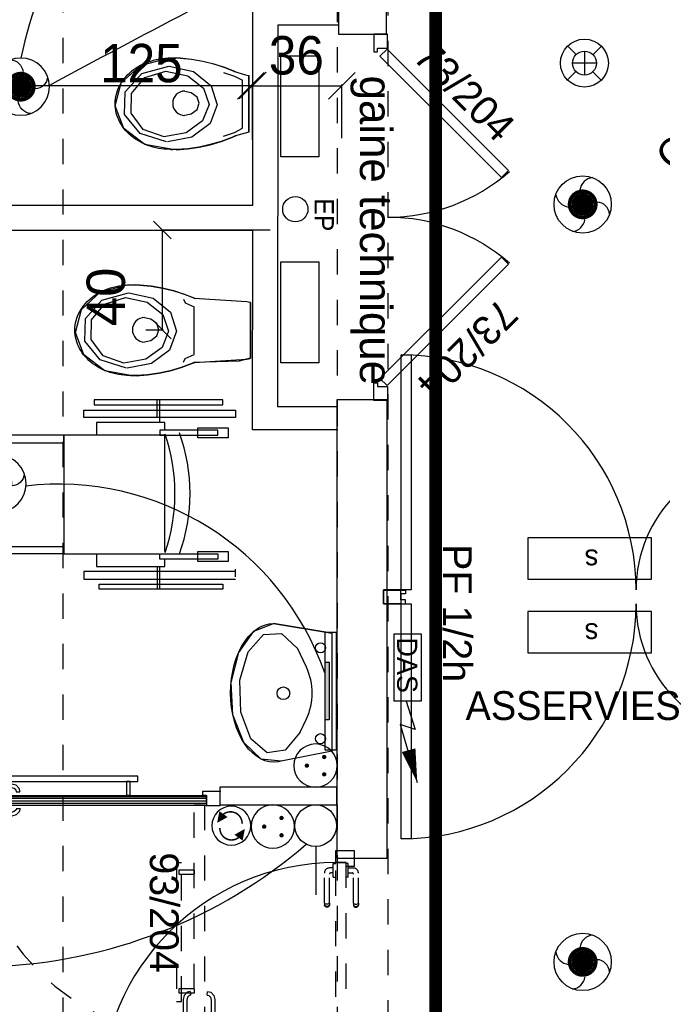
# Model space of a CAD drawing. Header units: millimetres. Extents: x -11.8 to 86.8, y 45.9 to 95.9.
# Tile 35 of 108: x 10.7 to 13.2, y 77.7 to 81.6. Entities that reach past the tile are written whole.
import ezdxf

# ---------------------------------------------------------------- set-up
doc = ezdxf.new("R2010")
doc.units = ezdxf.units.MM
doc.header["$MEASUREMENT"] = 0
for name, pattern in [('PC_DASH_1', [0.055556, 0.027778, -0.027778]), ('PC_DASH_2', [0.125, 0.055556, -0.069444]), ('PC_DASH_3', [0.055556, 0.027778, -0.027778]), ('PC_DASH_4', [0.125, 0.055556, -0.069444]), ('PC_DASH_5', [0.069444, 0.027778, -0.041667])]:
    doc.linetypes.add(name, pattern=pattern)
for name, color, linetype in [('Cfa', 1, 'Continuous'), ('CFO', 6, 'Continuous'), ('Structure etage', 7, 'Continuous')]:
    doc.layers.add(name, color=color, linetype=linetype)
doc.styles.get("Standard").update_dxf_attribs({"font": 'BKANT.TTF'})

# ---------------------------------------------------------------- blocks, each defined once
blk = doc.blocks.new('360E')
for p, q in [((-0.109, 0.111), (-0.218, 0.221)), ((0, 0.155), (0, -0.155)), ((0.221, 0.218), (0.111, 0.109)), ((-0.155, 0), (0.155, 0)), ((-0.111, -0.109), (-0.221, -0.218)), ((0.218, -0.221), (0.109, -0.111))]:
    blk.add_line(p, q)
for radius in [0.31, 0.155]:
    blk.add_circle((0, 0), radius)
blk = doc.blocks.new('AP0')
for points, const_width in [([(0.175, -0.06, -1), (-0.148, 0.06, -1)], 0.0492), ([(-0.06, 0, 1), (0.087, 0, 1)], 0.147)]:
    blk.add_lwpolyline(points, format="xyb", close=True, dxfattribs=dict(const_width=const_width))
blk.add_circle((0.014, 0), 0.378)
for centre, radius, start, end in [((0.153, 0.184), 0.169, 92.8345, 178.447), ((-0.154, 0.151), 0.188, 186.2032, 263.9565), ((0.189, -0.152), 0.183, 5.8298, 82.3782), ((-0.155, -0.154), 0.206, 281.5712, 350.6383)]:
    blk.add_arc(centre, radius, start, end)
blk = doc.blocks.new('ESS')
for p, q in [((-0.5297, 0.407), (-0.5297, 0.007)), ((0.6703, 0.407), (-0.5297, 0.407)), ((0.6703, 0.007), (0.6703, 0.407)), ((-0.5297, 0.007), (0.6703, 0.007))]:
    blk.add_line(p, q)
blk.add_text('s', height=0.2).set_placement((-0.0145, 0.1209))
blk = doc.blocks.new('SA')
blk.add_line((0.1176, 0.2603), (0.3651, 0.5078))
blk.add_circle((0.0116, 0.1542), 0.15)
blk = doc.blocks.new('PCEN')
at = {"const_width": 0.025}
for points in [[(-0.101, 0.359, 1), (-0.076, 0.359, 1)], [(0.099, 0.359, 1), (0.124, 0.359, 1)], [(-0.001, 0.159, 1), (0.024, 0.159, 1)]]:
    blk.add_lwpolyline(points, format="xyb", close=True, dxfattribs=at)
blk.add_circle((0.012, 0.259), 0.25)
blk = doc.blocks.new('PLATAB')
for p, q in [((-0.828, -0.277), (-0.828, 0.033)), ((-0.828, 0.033), (0.721, 0.033)), ((-0.437, 0.03), (-0.437, -0.088)), ((0.324, -0.088), (0.324, 0.03)), ((0.721, 0.033), (0.721, -0.277)), ((-0.437, -0.088), (0.324, -0.088)), ((0.721, -0.277), (-0.828, -0.277))]:
    blk.add_line(p, q)
blk.add_solid([(-0.441, 0.03), (0.321, 0.03), (-0.441, -0.088), (0.321, -0.088)])
blk = doc.blocks.new('SAT2')
for points in [[(-0.141, 0.0796, 0.1, 0, 0), (-0.0543, 0.1422, 0, 0, 0)], [(0.0922, -0.0695, 0.1, 0, 0), (0.0055, -0.1321, 0, 0, 0)]]:
    blk.add_lwpolyline(points, format="xyseb")
at = {"const_width": 0.015}
for points in [[(-0.0457, -0.1049, -0.806662), (-0.0992, 0.1135)], [(-0.0031, 0.115, -0.806662), (0.0504, -0.1034)]]:
    blk.add_lwpolyline(points, format="xyb", dxfattribs=at)
blk.add_circle((-0.0218, 0.0081), 0.1929)
blk = doc.blocks.new('PD_15627')
at = {"layer": 'Structure etage', "color": 0}
for points in [[(12.0374, -17.3408), (11.9974, -17.3408), (11.9974, -16.4108), (12.0374, -16.4108), (12.0374, -17.3408)], [(13.4574, -17.3408), (13.4174, -17.3408), (13.4174, -16.8108), (13.4574, -16.8108), (13.4574, -17.3408)], [(11.9284, -17.3408), (11.9284, -17.3958), (12.0148, -17.3958), (12.0148, -17.3808), (11.9963, -17.3808), (11.9963, -17.3408), (11.9284, -17.3408)], [(13.5236, -17.3408), (13.5236, -17.3958), (13.4377, -17.3958), (13.4377, -17.3808), (13.4561, -17.3808), (13.4561, -17.3408), (13.5236, -17.3408)]]:
    blk.add_lwpolyline(points, dxfattribs=at)
for centre, radius, start, end in [((11.9974, -17.3408), 0.93, 0, 90), ((13.4574, -17.3408), 0.53, 90, 180)]:
    blk.add_arc(centre, radius, start, end, dxfattribs=at)
blk = doc.blocks.new('PD_15628')
at = {"layer": 'Structure etage', "color": 0}
for points in [[(11.9284, -17.3968), (11.9284, -17.3418), (12.0148, -17.3418), (12.0148, -17.3568), (11.9963, -17.3568), (11.9963, -17.3968), (11.9284, -17.3968)], [(13.5236, -17.3968), (13.5236, -17.3418), (13.4377, -17.3418), (13.4377, -17.3568), (13.4561, -17.3568), (13.4561, -17.3968), (13.5236, -17.3968)], [(12.0374, -18.3268), (11.9974, -18.3268), (11.9974, -17.3968), (12.0374, -17.3968), (12.0374, -18.3268)], [(13.4574, -17.9268), (13.4174, -17.9268), (13.4174, -17.3968), (13.4574, -17.3968), (13.4574, -17.9268)]]:
    blk.add_lwpolyline(points, dxfattribs=at)
for centre, radius, start, end in [((11.9974, -17.3968), 0.93, 270, 0), ((13.4574, -17.3968), 0.53, 180, 270)]:
    blk.add_arc(centre, radius, start, end, dxfattribs=at)
blk = doc.blocks.new('PD_15765')
at = {"layer": 'Structure etage', "color": 0}
for points in [[(12.4232, -16.0511), (12.3949, -16.0228), (11.9141, -16.5036), (11.9423, -16.5319), (12.4232, -16.0511)], [(11.9445, -16.5905), (11.8895, -16.5905), (11.8895, -16.5205), (11.9045, -16.5205), (11.9045, -16.5355), (11.9445, -16.5355), (11.9445, -16.5905)]]:
    blk.add_lwpolyline(points, dxfattribs=at)
blk.add_arc((11.9445, -16.5955), 0.73, 48.6519, 90, dxfattribs=at)
blk = doc.blocks.new('PD_15766')
at = {"layer": 'Structure etage', "color": 0}
for points in [[(11.9445, -15.1405), (11.8895, -15.1405), (11.8895, -15.2105), (11.9045, -15.2105), (11.9045, -15.1955), (11.9445, -15.1955), (11.9445, -15.1405)], [(12.4232, -15.68), (12.3949, -15.7083), (11.9141, -15.2275), (11.9423, -15.1992), (12.4232, -15.68)]]:
    blk.add_lwpolyline(points, dxfattribs=at)
blk.add_arc((11.9445, -15.1355), 0.73, 270, 311.3481, dxfattribs=at)
blk = doc.blocks.new('PD_15764')
at = {"layer": 'Structure etage'}
for name in ['PD_15766', 'PD_15765']:
    blk.add_blockref(name, (0, 0), dxfattribs=at)
blk = doc.blocks.new('PD_16250')
at = {"layer": 'Structure etage', "color": 0}
for p, q in [((11.1064, -15.2356), (11.0762, -15.2356)), ((11.3696, -15.5127), (11.3696, -15.3222)), ((11.3954, -15.5286), (11.3954, -15.3054)), ((11.1097, -15.5976), (11.0862, -15.5976))]:
    blk.add_line(p, q, dxfattribs=at)
for points in [[(11.3949, -15.5281), (11.3512, -15.5403), (11.3382, -15.5445), (11.3401, -15.544), (11.3285, -15.549), (11.286, -15.5647), (11.2425, -15.5775), (11.1982, -15.5872), (11.1533, -15.5938), (11.1081, -15.5973), (11.1097, -15.5971), (11.0862, -15.5971), (11.0943, -15.5964), (11.0836, -15.5966), (11.0722, -15.5963), (11.0608, -15.5955), (11.0494, -15.5942), (11.0382, -15.5925), (11.0271, -15.5902), (11.0161, -15.5875), (11.0054, -15.5843), (10.9948, -15.5806), (10.9845, -15.5765), (10.9745, -15.5719), (10.9648, -15.5669), (10.9554, -15.5615), (10.9463, -15.5557), (10.9377, -15.5496), (10.9294, -15.543), (10.9216, -15.5361), (10.9142, -15.5289), (10.9073, -15.5213), (10.9009, -15.5135), (10.8949, -15.5054), (10.8895, -15.4971), (10.8846, -15.4885), (10.8803, -15.4797), (10.8766, -15.4708), (10.8734, -15.4617), (10.8707, -15.4525), (10.8687, -15.4432), (10.8673, -15.4338), (10.8664, -15.4243), (10.8662, -15.4149), (10.8665, -15.4054), (10.8675, -15.396), (10.869, -15.3866), (10.8712, -15.3773), (10.8739, -15.3681), (10.8772, -15.359), (10.8811, -15.3501), (10.8855, -15.3414), (10.8905, -15.3329), (10.896, -15.3246), (10.902, -15.3165), (10.9085, -15.3087), (10.9155, -15.3012), (10.923, -15.2941), (10.9309, -15.2872), (10.9392, -15.2808), (10.948, -15.2746), (10.9571, -15.2689), (10.9665, -15.2636), (10.9763, -15.2587), (10.9864, -15.2542), (10.9967, -15.2502), (11.0073, -15.2466), (11.0181, -15.2435), (11.0291, -15.2408), (11.0402, -15.2387), (11.0515, -15.237), (11.0628, -15.2358), (11.0742, -15.2351), (11.0762, -15.2351), (11.1064, -15.2351), (11.1081, -15.2346), (11.1233, -15.2354), (11.1685, -15.2399), (11.2132, -15.2476), (11.2572, -15.2583), (11.3004, -15.2721), (11.3426, -15.2889), (11.3382, -15.2876), (11.3817, -15.3007), (11.3949, -15.304), (11.3954, -15.3049), (11.3954, -15.5281)], [(11.0943, -15.5969), (10.984, -15.5767), (10.9006, -15.5137), (10.8664, -15.4245), (10.8906, -15.3332), (10.9666, -15.264), (11.0742, -15.2356)], [(11.3426, -15.2894), (11.3004, -15.2726), (11.2572, -15.2588), (11.2132, -15.2481), (11.1685, -15.2404), (11.1233, -15.2359), (11.1081, -15.2351)], [(11.0697, -15.5666), (10.9654, -15.5332), (10.9035, -15.4585), (10.9061, -15.3691), (10.9722, -15.2967), (11.0784, -15.2672)], [(11.0805, -15.2672), (11.1765, -15.2887), (11.2458, -15.3446), (11.2698, -15.4198), (11.242, -15.4943), (11.17, -15.548), (11.0729, -15.5665)], [(11.06, -15.5467), (10.9777, -15.5177), (10.929, -15.4528), (10.931, -15.3751), (10.9832, -15.3123), (11.0668, -15.2866)], [(11.0662, -15.2866), (11.1532, -15.3053), (11.2159, -15.3538), (11.2376, -15.4191), (11.2125, -15.4838), (11.1472, -15.5304), (11.0593, -15.5465)], [(11.2955, -15.2915), (11.3383, -15.3064), (11.3696, -15.3228)], [(11.3382, -15.2881), (11.3817, -15.3012), (11.3949, -15.3045)], [(11.135, -15.4625), (11.1671, -15.456), (11.1907, -15.4383), (11.1993, -15.414), (11.1907, -15.3898), (11.1671, -15.3721), (11.135, -15.3656)], [(11.2955, -15.544), (11.3383, -15.5291), (11.3696, -15.5127)], [(11.1081, -15.5978), (11.1533, -15.5943), (11.1982, -15.5877), (11.2425, -15.578), (11.286, -15.5652), (11.3285, -15.5494), (11.3401, -15.5445)], [(11.3949, -15.5286), (11.3512, -15.5407), (11.3382, -15.545)]]:
    blk.add_lwpolyline(points, dxfattribs=at)
blk.add_arc((11.1423, -15.414), 0.0484, 90, 270, dxfattribs=at)
blk = doc.blocks.new('PD_16249')
at = {"layer": 'Structure etage', "color": 0}
blk.add_point((11.3954, -15.417), dxfattribs=at)
at = {"layer": 'Structure etage'}
blk.add_blockref('PD_16250', (0, 0), dxfattribs=at)
blk = doc.blocks.new('PD_16260')
at = {"layer": 'Structure etage', "color": 0}
for p, q in [((10.8126, -19.3526), (10.8126, -19.3525)), ((10.8126, -19.3624), (10.8126, -19.3526)), ((10.8126, -19.3625), (10.8126, -19.3624)), ((10.8142, -19.3625), (10.8126, -19.3625)), ((10.8189, -19.3625), (10.8142, -19.3625)), ((10.8261, -19.3625), (10.8189, -19.3625)), ((10.8349, -19.3625), (10.8261, -19.3625)), ((10.8298, -19.3625), (10.8298, -19.3777)), ((10.8443, -19.3625), (10.8349, -19.3625)), ((10.8531, -19.3625), (10.8443, -19.3625)), ((10.8495, -19.3625), (10.8495, -19.373)), ((10.8603, -19.3625), (10.8531, -19.3625)), ((10.9688, -19.378), (10.8545, -19.378)), ((10.865, -19.3625), (10.8603, -19.3625)), ((10.8667, -19.3625), (10.865, -19.3625)), ((10.8667, -19.3526), (10.8667, -19.3525)), ((10.8667, -19.3624), (10.8667, -19.3526)), ((10.8667, -19.3625), (10.8667, -19.3624)), ((10.9688, -19.378), (10.9749, -19.378)), ((10.9705, -19.3792), (10.9718, -19.3814)), ((10.9749, -19.378), (10.9771, -19.378)), ((10.9771, -19.378), (10.9804, -19.3792)), ((10.9779, -19.3792), (10.9802, -19.3814)), ((10.9804, -19.3792), (10.9831, -19.3814)), ((10.9688, -19.3977), (10.8498, -19.3977)), ((10.9688, -19.3977), (10.9749, -19.3977)), ((10.9718, -19.3943), (10.9705, -19.3965)), ((10.9718, -19.3814), (10.9727, -19.3845)), ((10.9727, -19.3913), (10.9718, -19.3943)), ((10.9727, -19.3845), (10.9731, -19.3879)), ((10.9731, -19.3879), (10.9727, -19.3913)), ((10.9749, -19.3977), (10.9771, -19.3977)), ((10.9804, -19.3965), (10.9771, -19.3977)), ((10.9802, -19.3943), (10.9779, -19.3965)), ((10.9802, -19.3814), (10.9818, -19.3845)), ((10.9818, -19.3913), (10.9802, -19.3943)), ((10.9831, -19.3943), (10.9804, -19.3965)), ((10.9818, -19.3845), (10.9823, -19.3879)), ((10.9823, -19.3879), (10.9818, -19.3913)), ((10.9831, -19.3814), (10.9848, -19.3845)), ((10.9848, -19.3913), (10.9831, -19.3943)), ((10.9848, -19.3845), (10.9854, -19.3879)), ((10.9854, -19.3879), (10.9848, -19.3913))]:
    blk.add_line(p, q, dxfattribs=at)
for centre, radius in [((10.8498, -19.3777), 0.02), ((10.8545, -19.373), 0.00501)]:
    blk.add_arc(centre, radius, 180, 270, dxfattribs=at)
blk = doc.blocks.new('PD_16261')
at = {"layer": 'Structure etage', "color": 0}
for p, q in [((10.8298, -19.3034), (10.8298, -19.2831)), ((10.8495, -19.3034), (10.8495, -19.2878)), ((10.9688, -19.2631), (10.8498, -19.2631)), ((10.9688, -19.2828), (10.8545, -19.2828)), ((10.9688, -19.2631), (10.9749, -19.2631)), ((10.9688, -19.2828), (10.9749, -19.2828)), ((10.9718, -19.2665), (10.9705, -19.2643)), ((10.9705, -19.2816), (10.9718, -19.2794)), ((10.9727, -19.2695), (10.9718, -19.2665)), ((10.9718, -19.2794), (10.9727, -19.2764)), ((10.9731, -19.273), (10.9727, -19.2695)), ((10.9727, -19.2764), (10.9731, -19.273)), ((10.9749, -19.2631), (10.9771, -19.2631)), ((10.9749, -19.2828), (10.9771, -19.2828)), ((10.9804, -19.2643), (10.9771, -19.2631)), ((10.9771, -19.2828), (10.9804, -19.2816)), ((10.9802, -19.2665), (10.9779, -19.2643)), ((10.9779, -19.2816), (10.9802, -19.2794)), ((10.9818, -19.2695), (10.9802, -19.2665)), ((10.9802, -19.2794), (10.9818, -19.2764)), ((10.9831, -19.2665), (10.9804, -19.2643)), ((10.9804, -19.2816), (10.9831, -19.2794)), ((10.9823, -19.273), (10.9818, -19.2695)), ((10.9818, -19.2764), (10.9823, -19.273)), ((10.9848, -19.2695), (10.9831, -19.2665)), ((10.9831, -19.2794), (10.9848, -19.2764)), ((10.9854, -19.273), (10.9848, -19.2695)), ((10.9848, -19.2764), (10.9854, -19.273)), ((10.8142, -19.3034), (10.8126, -19.3034)), ((10.8126, -19.3034), (10.8126, -19.3035)), ((10.8126, -19.3035), (10.8126, -19.3133)), ((10.8126, -19.3133), (10.8126, -19.3134)), ((10.8189, -19.3034), (10.8142, -19.3034)), ((10.8261, -19.3034), (10.8189, -19.3034)), ((10.8349, -19.3034), (10.8261, -19.3034)), ((10.8443, -19.3034), (10.8349, -19.3034)), ((10.8531, -19.3034), (10.8443, -19.3034)), ((10.8603, -19.3034), (10.8531, -19.3034)), ((10.865, -19.3034), (10.8603, -19.3034)), ((10.8667, -19.3034), (10.865, -19.3034)), ((10.8667, -19.3034), (10.8667, -19.3035)), ((10.8667, -19.3035), (10.8667, -19.3133)), ((10.8667, -19.3133), (10.8667, -19.3134))]:
    blk.add_line(p, q, dxfattribs=at)
for centre, radius in [((10.8498, -19.2831), 0.02), ((10.8545, -19.2878), 0.00501)]:
    blk.add_arc(centre, radius, 90, 180, dxfattribs=at)
blk = doc.blocks.new('PD_16259')
at = {"layer": 'Structure etage'}
for name in ['PD_16261', 'PD_16260']:
    blk.add_blockref(name, (0, 0), dxfattribs=at)
blk = doc.blocks.new('PD_16264')
at = {"layer": 'Structure etage', "color": 0, "linetype": 'PC_DASH_1'}
for p, q in [((11.7295, -18.4422), (11.7143, -18.4422)), ((11.7295, -18.4267), (11.7295, -18.4251)), ((11.7295, -18.4251), (11.7296, -18.4251)), ((11.7295, -18.4314), (11.7295, -18.4267)), ((11.7295, -18.4386), (11.7295, -18.4314)), ((11.7295, -18.4474), (11.7295, -18.4386)), ((11.7296, -18.4251), (11.7394, -18.4251)), ((11.7394, -18.4251), (11.7395, -18.4251)), ((11.6942, -18.5813), (11.6942, -18.4623)), ((11.714, -18.5813), (11.714, -18.467)), ((11.7295, -18.462), (11.719, -18.462)), ((11.7295, -18.4568), (11.7295, -18.4474)), ((11.7295, -18.4656), (11.7295, -18.4568)), ((11.7295, -18.4728), (11.7295, -18.4656)), ((11.7295, -18.4775), (11.7295, -18.4728)), ((11.7295, -18.4791), (11.7295, -18.4775)), ((11.7295, -18.4791), (11.7296, -18.4791)), ((11.7296, -18.4791), (11.7394, -18.4791)), ((11.7394, -18.4791), (11.7395, -18.4791)), ((11.6942, -18.5813), (11.6942, -18.5874)), ((11.6942, -18.5874), (11.6942, -18.5896)), ((11.6954, -18.5929), (11.6942, -18.5896)), ((11.6977, -18.5843), (11.6954, -18.5829)), ((11.6977, -18.5927), (11.6954, -18.5903)), ((11.6977, -18.5955), (11.6954, -18.5929)), ((11.7007, -18.5852), (11.6977, -18.5843)), ((11.7007, -18.5943), (11.6977, -18.5927)), ((11.7007, -18.5973), (11.6977, -18.5955)), ((11.7041, -18.5855), (11.7007, -18.5852)), ((11.7041, -18.5948), (11.7007, -18.5943)), ((11.7041, -18.5979), (11.7007, -18.5973)), ((11.7075, -18.5852), (11.7041, -18.5855)), ((11.7075, -18.5943), (11.7041, -18.5948)), ((11.7075, -18.5973), (11.7041, -18.5979)), ((11.7105, -18.5843), (11.7075, -18.5852)), ((11.7105, -18.5927), (11.7075, -18.5943)), ((11.7105, -18.5955), (11.7075, -18.5973)), ((11.7128, -18.5829), (11.7105, -18.5843)), ((11.7128, -18.5903), (11.7105, -18.5927)), ((11.7128, -18.5929), (11.7105, -18.5955)), ((11.714, -18.5896), (11.7128, -18.5929)), ((11.714, -18.5813), (11.714, -18.5874)), ((11.714, -18.5874), (11.714, -18.5896))]:
    blk.add_line(p, q, dxfattribs=at)
for centre, radius in [((11.7143, -18.4623), 0.02), ((11.719, -18.467), 0.00501)]:
    blk.add_arc(centre, radius, 90, 180, dxfattribs=at)
blk = doc.blocks.new('PD_16265')
at = {"layer": 'Structure etage', "color": 0, "linetype": 'PC_DASH_1'}
for p, q in [((11.7786, -18.4251), (11.7785, -18.4251)), ((11.7884, -18.4251), (11.7786, -18.4251)), ((11.7885, -18.4251), (11.7884, -18.4251)), ((11.7885, -18.4267), (11.7885, -18.4251)), ((11.7885, -18.4314), (11.7885, -18.4267)), ((11.7885, -18.4386), (11.7885, -18.4314)), ((11.7885, -18.4474), (11.7885, -18.4386)), ((11.7885, -18.4422), (11.8089, -18.4422)), ((11.7786, -18.4791), (11.7785, -18.4791)), ((11.7884, -18.4791), (11.7786, -18.4791)), ((11.7885, -18.4791), (11.7884, -18.4791)), ((11.7885, -18.4568), (11.7885, -18.4474)), ((11.7885, -18.4656), (11.7885, -18.4568)), ((11.7885, -18.462), (11.8042, -18.462)), ((11.7885, -18.4728), (11.7885, -18.4656)), ((11.7885, -18.4775), (11.7885, -18.4728)), ((11.7885, -18.4791), (11.7885, -18.4775)), ((11.8092, -18.5813), (11.8092, -18.467)), ((11.8289, -18.5813), (11.8289, -18.4623)), ((11.8092, -18.5813), (11.8092, -18.5874)), ((11.8092, -18.5874), (11.8092, -18.5896)), ((11.8092, -18.5896), (11.8104, -18.5929)), ((11.8104, -18.5829), (11.8126, -18.5843)), ((11.8104, -18.5903), (11.8126, -18.5927)), ((11.8104, -18.5929), (11.8126, -18.5955)), ((11.8126, -18.5843), (11.8156, -18.5852)), ((11.8126, -18.5927), (11.8156, -18.5943)), ((11.8126, -18.5955), (11.8156, -18.5973)), ((11.8156, -18.5852), (11.819, -18.5855)), ((11.8156, -18.5943), (11.819, -18.5948)), ((11.8156, -18.5973), (11.819, -18.5979)), ((11.819, -18.5855), (11.8224, -18.5852)), ((11.819, -18.5948), (11.8224, -18.5943)), ((11.819, -18.5979), (11.8224, -18.5973)), ((11.8224, -18.5852), (11.8255, -18.5843)), ((11.8224, -18.5943), (11.8255, -18.5927)), ((11.8224, -18.5973), (11.8255, -18.5955)), ((11.8255, -18.5843), (11.8277, -18.5829)), ((11.8255, -18.5927), (11.8277, -18.5903)), ((11.8255, -18.5955), (11.8277, -18.5929)), ((11.8277, -18.5929), (11.8289, -18.5896)), ((11.8289, -18.5813), (11.8289, -18.5874)), ((11.8289, -18.5874), (11.8289, -18.5896))]:
    blk.add_line(p, q, dxfattribs=at)
for centre, radius in [((11.8089, -18.4623), 0.02), ((11.8042, -18.467), 0.00501)]:
    blk.add_arc(centre, radius, 0, 90, dxfattribs=at)
blk = doc.blocks.new('PD_16263')
at = {"layer": 'Structure etage'}
for name in ['PD_16264', 'PD_16265']:
    blk.add_blockref(name, (0, 0), dxfattribs=at)
blk = doc.blocks.new('PD_16262')
at = {"layer": 'Structure etage', "color": 0, "linetype": 'PC_DASH_1'}
blk.add_lwpolyline([(11.7395, -18.4211), (11.7795, -18.4211), (11.7795, -19.3524), (11.7395, -19.3524), (11.7395, -18.4211)], dxfattribs=at)
at = {"layer": 'Structure etage'}
blk.add_blockref('PD_16263', (0, 0), dxfattribs=at)
blk = doc.blocks.new('PD_16258')
at = {"layer": 'Structure etage', "color": 0}
for points in [[(11.812, -18.3727), (11.812, -18.4371), (11.7799, -18.4371), (11.7799, -18.4212), (11.7399, -18.4212), (11.7399, -18.3727), (11.812, -18.3727)], [(10.8086, -19.3525), (10.8086, -19.3124), (11.7399, -19.3124), (11.7399, -19.3525), (10.8086, -19.3525)], [(11.7799, -19.3525), (11.7799, -19.3366), (11.812, -19.3366), (11.812, -19.4026), (11.7399, -19.4026), (11.7399, -19.3525), (11.7799, -19.3525)]]:
    blk.add_lwpolyline(points, dxfattribs=at)
blk.add_arc((11.7399, -19.3525), 0.9313, 90, 180, dxfattribs=at)
at = {"layer": 'Structure etage'}
for name in ['PD_16262', 'PD_16259']:
    blk.add_blockref(name, (0, 0), dxfattribs=at)
blk = doc.blocks.new('PD_16481')
at = {"layer": 'Structure etage', "color": 0}
for p, q in [((10.947, -16.1341), (10.9168, -16.1341)), ((11.1792, -16.4086), (11.1791, -16.2198)), ((11.4015, -16.4243), (11.4014, -16.203)), ((10.9504, -16.493), (10.927, -16.493))]:
    blk.add_line(p, q, dxfattribs=at)
for points in [[(11.401, -16.4238), (11.3573, -16.4359), (11.179, -16.4402), (11.1809, -16.4397), (11.1693, -16.4446), (11.1268, -16.4603), (11.0833, -16.473), (11.039, -16.4826), (10.9941, -16.4892), (10.9489, -16.4926), (10.9504, -16.4925), (10.927, -16.4925), (10.9351, -16.4918), (10.9244, -16.492), (10.9129, -16.4917), (10.9015, -16.4909), (10.8902, -16.4896), (10.879, -16.4879), (10.8678, -16.4857), (10.8569, -16.4829), (10.8461, -16.4798), (10.8356, -16.4761), (10.8253, -16.4721), (10.8153, -16.4676), (10.8055, -16.4626), (10.7961, -16.4573), (10.7871, -16.4515), (10.7784, -16.4454), (10.7702, -16.4389), (10.7623, -16.4321), (10.7549, -16.4249), (10.748, -16.4174), (10.7416, -16.4097), (10.7356, -16.4017), (10.7302, -16.3934), (10.7254, -16.3849), (10.721, -16.3762), (10.7173, -16.3674), (10.7141, -16.3583), (10.7114, -16.3492), (10.7094, -16.34), (10.708, -16.3307), (10.7071, -16.3213), (10.7069, -16.3119), (10.7072, -16.3025), (10.7082, -16.2932), (10.7097, -16.2839), (10.7118, -16.2747), (10.7146, -16.2655), (10.7178, -16.2565), (10.7217, -16.2477), (10.7261, -16.2391), (10.7311, -16.2306), (10.7366, -16.2224), (10.7426, -16.2144), (10.7491, -16.2067), (10.7561, -16.1993), (10.7636, -16.1921), (10.7715, -16.1854), (10.7798, -16.1789), (10.7886, -16.1729), (10.7977, -16.1672), (10.8071, -16.1619), (10.8169, -16.157), (10.827, -16.1526), (10.8373, -16.1486), (10.8479, -16.145), (10.8587, -16.1419), (10.8697, -16.1393), (10.8808, -16.1371), (10.8921, -16.1355), (10.9034, -16.1343), (10.9148, -16.1336), (10.9168, -16.1336), (10.947, -16.1336), (10.9487, -16.1331), (10.9639, -16.1339), (11.0091, -16.1384), (11.0538, -16.1459), (11.0978, -16.1566), (11.141, -16.1702), (11.1832, -16.1868), (11.1788, -16.1855), (11.3876, -16.1984), (11.4009, -16.2017), (11.4014, -16.2026), (11.4015, -16.4238)], [(10.935, -16.4938), (10.8256, -16.4737), (10.7429, -16.4107), (10.709, -16.3215), (10.7329, -16.2302), (10.8083, -16.161), (10.9149, -16.1325)], [(11.1832, -16.1873), (11.141, -16.1707), (11.0978, -16.157), (11.0538, -16.1464), (11.0091, -16.1388), (10.9639, -16.1344), (10.9487, -16.1336)], [(10.9106, -16.4635), (10.8071, -16.4302), (10.7458, -16.3555), (10.7483, -16.2661), (10.8138, -16.1937), (10.919, -16.1641)], [(10.921, -16.1641), (11.0163, -16.1856), (11.085, -16.2414), (11.1088, -16.3166), (11.0813, -16.3911), (11.0099, -16.4448), (10.9137, -16.4635)], [(10.9008, -16.4436), (10.8193, -16.4146), (10.7709, -16.3498), (10.7729, -16.2721), (10.8246, -16.2092), (10.9075, -16.1836)], [(10.9068, -16.1836), (10.993, -16.2022), (11.0552, -16.2507), (11.0768, -16.316), (11.0519, -16.3806), (10.9872, -16.4273), (10.9001, -16.4435)], [(11.1361, -16.1894), (11.1438, -16.2039), (11.1791, -16.2198)], [(11.1788, -16.186), (11.3876, -16.1989), (11.4009, -16.2022)], [(10.9757, -16.3594), (11.0075, -16.3529), (11.0309, -16.3352), (11.0394, -16.3109), (11.0308, -16.2867), (11.0075, -16.269), (10.9756, -16.2625)], [(11.1362, -16.4398), (11.1439, -16.425), (11.1792, -16.4086)], [(10.9489, -16.4931), (10.9941, -16.4897), (11.039, -16.4831), (11.0833, -16.4734), (11.1268, -16.4608), (11.1693, -16.4451), (11.1809, -16.4402)], [(11.1788, -16.4404), (11.3876, -16.4275), (11.4009, -16.4242)]]:
    blk.add_lwpolyline(points, dxfattribs=at)
blk.add_arc((10.9829, -16.311), 0.0484, 90.0278, 270.0278, dxfattribs=at)
for p in [(11.4014, -16.3137), (11.4018, -16.3139)]:
    blk.add_point(p, dxfattribs=at)
blk = doc.blocks.new('PD_16503')
at = {"layer": 'Structure etage', "color": 0}
for points in [[(10.4062, -18.0992), (10.9562, -18.0992), (10.9562, -18.0792), (10.4062, -18.0792), (10.4062, -18.0992)], [(10.4411, -18.1546), (10.4561, -18.1546), (10.4561, -18.0992), (10.4411, -18.0992), (10.4411, -18.1546)], [(10.9112, -18.1546), (10.9262, -18.1546), (10.9262, -18.0992), (10.9112, -18.0992), (10.9112, -18.1546)]]:
    blk.add_lwpolyline(points, dxfattribs=at)
blk = doc.blocks.new('PD_16504')
at = {"layer": 'Structure etage', "color": 0, "linetype": 'PC_DASH_2'}
for points in [[(11.1285, -18.9714), (11.1285, -18.4214), (11.1085, -18.4214), (11.1085, -18.9714), (11.1285, -18.9714)], [(11.1797, -18.4663), (11.1797, -18.4513), (11.1185, -18.4513), (11.1185, -18.4663), (11.1797, -18.4663)], [(11.1797, -18.9364), (11.1797, -18.9215), (11.1185, -18.9215), (11.1185, -18.9364), (11.1797, -18.9364)]]:
    blk.add_lwpolyline(points, dxfattribs=at)
blk = doc.blocks.new('PD_16506')
at = {"layer": 'Structure etage', "color": 0}
for points in [[(10.242, -18.1946), (10.242, -18.1396), (10.312, -18.1396), (10.312, -18.1546), (10.297, -18.1546), (10.297, -18.1946), (10.242, -18.1946)], [(11.2276, -18.1547), (11.2276, -18.1947), (10.2976, -18.1947), (10.2976, -18.1547), (11.2276, -18.1547)], [(11.282, -18.1946), (11.282, -18.1396), (11.212, -18.1396), (11.212, -18.1546), (11.227, -18.1546), (11.227, -18.1946), (11.282, -18.1946)]]:
    blk.add_lwpolyline(points, dxfattribs=at)
blk = doc.blocks.new('PD_16505')
at = {"layer": 'Structure etage', "color": 0}
blk.add_point((11.282, -18.1396), dxfattribs=at)
at = {"layer": 'Structure etage'}
blk.add_blockref('PD_16506', (0, 0), dxfattribs=at)
blk = doc.blocks.new('PD_16508')
at = {"layer": 'Structure etage', "color": 0, "linetype": 'PC_DASH_3'}
for p, q in [((11.1651, -18.9466), (11.1647, -18.9323)), ((11.1761, -19.0672), (11.1757, -19.0822))]:
    blk.add_line(p, q, dxfattribs=at)
for points in [[(11.1647, -18.9312), (11.1516, -18.9347), (11.1393, -18.947), (11.1348, -18.9637), (11.1348, -19.0467), (11.1393, -19.0634), (11.1516, -19.0757), (11.1757, -19.0822)], [(11.1651, -18.9462), (11.1591, -18.9478), (11.1524, -18.9545), (11.1494, -18.9657), (11.1494, -19.0448), (11.1524, -19.0559), (11.1591, -19.0626), (11.1761, -19.0672)]]:
    blk.add_lwpolyline(points, dxfattribs=at)
blk = doc.blocks.new('PD_16509')
at = {"layer": 'Structure etage', "color": 0, "linetype": 'PC_DASH_3'}
for p, q in [((11.2309, -18.9466), (11.2313, -18.9323)), ((11.2199, -19.0672), (11.2203, -19.0822))]:
    blk.add_line(p, q, dxfattribs=at)
for points in [[(11.2309, -18.9462), (11.2369, -18.9478), (11.2436, -18.9545), (11.2466, -18.9657), (11.2466, -19.0448), (11.2436, -19.0559), (11.2369, -19.0626), (11.2199, -19.0672)], [(11.2313, -18.9312), (11.2444, -18.9347), (11.2567, -18.947), (11.2612, -18.9637), (11.2612, -19.0467), (11.2567, -19.0634), (11.2444, -19.0757), (11.2203, -19.0822)]]:
    blk.add_lwpolyline(points, dxfattribs=at)
blk = doc.blocks.new('PD_16507')
at = {"layer": 'Structure etage'}
for name in ['PD_16508', 'PD_16509']:
    blk.add_blockref(name, (0, 0), dxfattribs=at)
blk = doc.blocks.new('PD_16511')
at = {"layer": 'Structure etage', "color": 0}
for p, q in [((11.2305, -18.1606), (10.298, -18.1606)), ((11.2305, -18.1676), (10.298, -18.1676)), ((11.2305, -18.1776), (10.298, -18.1776)), ((11.2305, -18.1866), (10.298, -18.1866))]:
    blk.add_line(p, q, dxfattribs=at)
blk = doc.blocks.new('PD_16513')
at = {"layer": 'Structure etage', "color": 0}
for p, q in [((10.3545, -18.1956), (10.3395, -18.196)), ((10.475, -18.2065), (10.4893, -18.2069))]:
    blk.add_line(p, q, dxfattribs=at)
for points in [[(10.4905, -18.207), (10.4869, -18.2201), (10.4747, -18.2324), (10.4579, -18.2368), (10.375, -18.2368), (10.3582, -18.2324), (10.3459, -18.2201), (10.3395, -18.196)], [(10.4755, -18.2065), (10.4739, -18.2125), (10.4671, -18.2193), (10.456, -18.2222), (10.3769, -18.2222), (10.3658, -18.2193), (10.359, -18.2125), (10.3545, -18.1956)]]:
    blk.add_lwpolyline(points, dxfattribs=at)
blk = doc.blocks.new('PD_16514')
at = {"layer": 'Structure etage', "color": 0}
for p, q in [((10.3545, -18.1517), (10.3395, -18.1513)), ((10.475, -18.1408), (10.4893, -18.1404))]:
    blk.add_line(p, q, dxfattribs=at)
for points in [[(10.4905, -18.1403), (10.4869, -18.1272), (10.4747, -18.1149), (10.4579, -18.1104), (10.375, -18.1104), (10.3582, -18.1149), (10.3459, -18.1272), (10.3395, -18.1513)], [(10.4755, -18.1407), (10.4739, -18.1348), (10.4671, -18.128), (10.456, -18.125), (10.3769, -18.125), (10.3658, -18.128), (10.359, -18.1348), (10.3545, -18.1517)]]:
    blk.add_lwpolyline(points, dxfattribs=at)
blk = doc.blocks.new('PD_16512')
at = {"layer": 'Structure etage'}
for name in ['PD_16514', 'PD_16513']:
    blk.add_blockref(name, (0, 0), dxfattribs=at)
blk = doc.blocks.new('PD_16510')
at = {"layer": 'Structure etage'}
for name in ['PD_16512', 'PD_16511']:
    blk.add_blockref(name, (0, 0), dxfattribs=at)
blk = doc.blocks.new('PD_16502')
at = {"layer": 'Structure etage', "color": 0, "linetype": 'PC_DASH_3'}
blk.add_lwpolyline([(11.1794, -18.1923), (11.2194, -18.1923), (11.2194, -19.1223), (11.1794, -19.1223), (11.1794, -18.1923)], dxfattribs=at)
blk.add_arc((11.2194, -18.1923), 0.93, 180, 270, dxfattribs=at)
at = {"layer": 'Structure etage'}
for name in ['PD_16503', 'PD_16510', 'PD_16505', 'PD_16504', 'PD_16507']:
    blk.add_blockref(name, (0, 0), dxfattribs=at)
blk = doc.blocks.new('PD_16518')
at = {"layer": 'Structure etage', "color": 0}
for p, q in [((11.7235, -17.5125), (11.493, -17.4739)), ((11.7235, -17.5125), (11.7236, -17.5125)), ((11.7236, -17.5125), (11.7236, -17.9793)), ((11.7236, -17.9793), (11.5232, -18.019))]:
    blk.add_line(p, q, dxfattribs=at)
for points in [[(11.7236, -17.9793), (11.5232, -18.019), (11.5123, -18.0215), (11.4945, -18.0231), (11.4767, -18.0218), (11.4591, -18.0174), (11.4418, -18.0101), (11.4251, -17.9999), (11.4092, -17.9869), (11.3942, -17.9714), (11.3802, -17.9534), (11.3676, -17.9332), (11.3563, -17.9109), (11.3465, -17.8869), (11.3383, -17.8613), (11.3318, -17.8345), (11.3271, -17.8068), (11.3243, -17.7784), (11.3233, -17.7497), (11.3241, -17.721), (11.3268, -17.6926), (11.3314, -17.6648), (11.3377, -17.6379), (11.3457, -17.6123), (11.3554, -17.5881), (11.3666, -17.5657), (11.3791, -17.5453), (11.393, -17.5271), (11.4079, -17.5113), (11.4238, -17.4982), (11.4404, -17.4877), (11.4576, -17.4802), (11.4752, -17.4756), (11.493, -17.4739), (11.7235, -17.5125), (11.7236, -17.5125), (11.7236, -17.9793)], [(11.5232, -18.019), (11.4434, -18.0109), (11.3748, -17.9452), (11.3322, -17.8363), (11.3251, -17.7081), (11.3551, -17.5888), (11.4155, -17.5046), (11.493, -17.4739), (11.493, -17.4739)]]:
    blk.add_lwpolyline(points, dxfattribs=at)
blk = doc.blocks.new('PD_16517')
at = {"layer": 'Structure etage', "color": 0}
for p, q in [((11.6229, -17.6475), (11.5875, -17.5716)), ((11.5989, -17.9045), (11.6235, -17.8518))]:
    blk.add_line(p, q, dxfattribs=at)
blk.add_lwpolyline([(11.5989, -17.9045), (11.5396, -17.9764), (11.4678, -17.9858), (11.4031, -17.9303), (11.3632, -17.8248), (11.3592, -17.6985), (11.392, -17.5859), (11.4527, -17.5179), (11.5247, -17.5131), (11.5882, -17.5728)], dxfattribs=at)
blk.add_arc((11.4042, -17.7503), 0.2417, 335.153, 25.1623, dxfattribs=at)
at = {"layer": 'Structure etage'}
blk.add_blockref('PD_16518', (0, 0), dxfattribs=at)
blk = doc.blocks.new('PD_16516')
at = {"layer": 'Structure etage', "color": 0}
for centre, radius in [((11.6792, -17.5703), 0.02), ((11.5318, -17.7503), 0.025), ((11.6792, -17.9303), 0.02)]:
    blk.add_circle(centre, radius, dxfattribs=at)
at = {"layer": 'Structure etage'}
blk.add_blockref('PD_16517', (0, 0), dxfattribs=at)
blk = doc.blocks.new('PD_16515')
at = {"layer": 'Structure etage', "color": 0}
blk.add_point((11.7236, -17.9793), dxfattribs=at)
at = {"layer": 'Structure etage'}
blk.add_blockref('PD_16516', (0, 0), dxfattribs=at)
blk = doc.blocks.new('PD_16522')
at = {"layer": 'Structure etage', "color": 0}
for p, q in [((11.0177, -15.8807), (11.0882, -15.9512)), ((11.0529, -15.9159), (11.0529, -16.311)), ((11.0882, -16.3462), (11.0177, -16.2757))]:
    blk.add_line(p, q, dxfattribs=at)
at = {"layer": 'Structure etage', "color": 0, "insert": (10.7531, -16.1807), "char_height": 0.152135, "width": 0.229306, "attachment_point": 2, "rotation": 90}
blk.add_mtext('{\\fArial|b0|i0|c0|p34;\\W0.98;40}', dxfattribs=at)
blk = doc.blocks.new('PD_16521')
at = {"layer": 'Structure etage', "color": 0}
for p, q in [((11.4793, -15.9159), (11.0479, -15.9159)), ((10.9879, -16.311), (11.0579, -16.311))]:
    blk.add_line(p, q, dxfattribs=at)
at = {"layer": 'Structure etage'}
blk.add_blockref('PD_16522', (0, 0), dxfattribs=at)
blk = doc.blocks.new('PD_16523')
at = {"layer": 'Structure etage', "color": 0}
for p, q in [((11.2929, -16.5888), (10.7829, -16.5888)), ((10.7829, -16.5888), (10.7829, -16.6088)), ((10.7829, -16.6088), (11.2929, -16.6088)), ((11.0329, -16.6588), (11.0329, -16.5888)), ((11.0429, -16.6788), (11.0429, -16.5888)), ((11.2929, -16.6088), (11.2929, -16.5888)), ((10.7429, -16.6588), (10.7429, -16.6288)), ((10.7429, -16.6288), (11.3429, -16.6288)), ((11.3429, -16.6288), (11.3429, -16.6588)), ((11.3429, -16.6588), (10.7429, -16.6588)), ((11.0629, -16.6788), (10.7929, -16.6788)), ((10.7929, -16.6788), (10.7929, -16.7288)), ((11.0629, -16.7088), (11.0629, -16.6788)), ((10.1929, -16.7588), (10.1929, -16.7188)), ((10.1929, -16.7188), (10.3029, -16.7188)), ((10.3029, -16.7188), (10.3029, -16.7588)), ((11.2729, -16.7088), (11.0429, -16.7088)), ((11.0429, -16.7088), (11.0429, -16.7288)), ((11.1929, -16.7388), (11.1929, -16.6988)), ((11.1929, -16.6988), (11.3129, -16.6988)), ((11.2729, -16.7288), (11.2729, -16.7088)), ((11.3129, -16.6988), (11.3129, -16.7388)), ((10.1329, -16.7488), (10.1329, -16.7288)), ((10.1329, -16.7288), (10.1829, -16.7288)), ((10.1829, -16.7488), (10.1329, -16.7488)), ((10.3229, -16.7288), (10.1729, -16.7288)), ((10.1729, -16.7388), (10.1729, -16.8988)), ((10.1829, -16.7288), (10.1829, -16.7488)), ((10.3029, -16.7588), (10.1929, -16.7588)), ((10.6629, -16.7288), (10.3029, -16.7288)), ((10.3029, -16.7288), (10.3029, -16.7588)), ((10.3029, -16.7588), (10.6629, -16.7588)), ((10.3229, -16.8988), (10.3229, -16.7388)), ((11.0629, -16.7288), (10.6629, -16.7288)), ((10.6629, -16.7288), (10.6629, -17.1988)), ((10.6629, -16.7588), (10.6629, -16.7288)), ((11.0429, -16.7288), (11.2729, -16.7288)), ((11.0629, -17.1888), (11.0629, -16.7288)), ((11.3129, -16.7388), (11.1929, -16.7388)), ((10.1729, -16.8988), (10.3229, -16.8988)), ((10.3229, -17.0188), (10.1729, -17.0188)), ((10.1729, -17.0188), (10.1729, -17.1988)), ((10.3229, -17.1988), (10.3229, -17.0188)), ((10.1829, -17.1788), (10.1329, -17.1788)), ((10.1329, -17.1788), (10.1329, -17.1988)), ((10.1829, -17.1988), (10.1829, -17.1788)), ((10.1929, -17.2088), (10.1929, -17.1688)), ((10.1929, -17.1688), (10.3029, -17.1688)), ((10.3029, -17.1988), (10.3029, -17.1688)), ((10.3029, -17.1688), (10.6629, -17.1688)), ((10.3029, -17.1688), (10.3029, -17.2088)), ((10.6629, -17.1688), (10.6629, -17.1988)), ((11.1929, -17.2288), (11.1929, -17.1888)), ((11.1929, -17.1888), (11.3129, -17.1888)), ((11.3129, -17.1888), (11.3129, -17.2288)), ((10.1329, -17.1988), (10.1829, -17.1988)), ((10.1729, -17.1988), (10.3229, -17.1988)), ((10.3029, -17.2088), (10.1929, -17.2088)), ((10.6629, -17.1988), (10.3029, -17.1988)), ((10.6629, -17.1988), (11.0629, -17.1988)), ((10.7929, -17.1988), (10.7929, -17.2488)), ((11.0429, -17.1988), (11.2729, -17.1988)), ((11.0429, -17.2188), (11.0429, -17.1988)), ((11.2729, -17.2188), (11.0429, -17.2188)), ((11.0629, -17.2488), (11.0629, -17.2188)), ((11.3129, -17.2288), (11.1929, -17.2288)), ((11.2729, -17.1988), (11.2729, -17.2188)), ((11.3429, -17.2688), (10.7429, -17.2688)), ((10.7429, -17.2688), (10.7429, -17.2988)), ((10.7929, -17.2488), (11.0629, -17.2488)), ((11.0329, -17.2488), (11.0329, -17.3388)), ((11.0429, -17.3388), (11.0429, -17.2488)), ((11.3429, -17.2888), (11.3429, -17.2588)), ((10.7429, -17.2988), (11.3429, -17.2988)), ((10.8029, -17.3388), (10.8029, -17.3188)), ((10.8029, -17.3188), (11.2929, -17.3188)), ((11.2929, -17.3388), (10.8029, -17.3388)), ((11.2929, -17.3188), (11.2929, -17.3388))]:
    blk.add_line(p, q, dxfattribs=at)
for centre, radius, start, end in [((10.3829, -16.9588), 0.72, 341, 19), ((10.4629, -16.9588), 0.7, 340, 20)]:
    blk.add_arc(centre, radius, start, end, dxfattribs=at)
blk = doc.blocks.new('PD_16534')
at = {"layer": 'Structure etage', "color": 0}
blk.add_circle((11.5791, -15.8336), 0.05, dxfattribs=at)
at = {"layer": 'Structure etage', "color": 0, "insert": (11.7316, -15.7907), "char_height": 0.076068, "width": 0.141111, "attachment_point": 1, "rotation": 270}
blk.add_mtext('{\\fHelvetica|b0|i0|c0|p0;\\W0.92;EP}', dxfattribs=at)
blk = doc.blocks.new('PD_16558')
at = {"layer": 'Structure etage', "color": 0}
for p, q in [((10.0503, -15.3964), (10.1561, -15.2906)), ((11.4633, -15.2906), (11.3574, -15.3964)), ((10.1032, -15.3435), (11.4103, -15.3435))]:
    blk.add_line(p, q, dxfattribs=at)
at = {"layer": 'Structure etage', "color": 0, "insert": (10.9701, -15.1787), "char_height": 0.152135, "width": 0.352778, "attachment_point": 2}
blk.add_mtext('{\\fHelvetica|b0|i0|c0|p0;\\W0.92;125}', dxfattribs=at)
blk = doc.blocks.new('PD_16557')
at = {"layer": 'Structure etage', "color": 0}
blk.add_line((11.4103, -15.5582), (11.4103, -15.3385), dxfattribs=at)
at = {"layer": 'Structure etage'}
blk.add_blockref('PD_16558', (0, 0), dxfattribs=at)
blk = doc.blocks.new('PD_16560')
at = {"layer": 'Structure etage', "color": 0}
for p, q in [((11.3503, -15.3981), (11.4562, -15.2922)), ((11.8162, -15.2922), (11.7103, -15.3981)), ((11.4032, -15.3452), (11.7632, -15.3452))]:
    blk.add_line(p, q, dxfattribs=at)
at = {"layer": 'Structure etage', "color": 0, "insert": (11.5832, -15.1478), "char_height": 0.152135, "width": 0.229306, "attachment_point": 2}
blk.add_mtext('{\\fHelvetica|b0|i0|c0|p0;\\W0.92;36}', dxfattribs=at)
blk = doc.blocks.new('PD_16559')
at = {"layer": 'Structure etage', "color": 0}
blk.add_line((11.7632, -15.5523), (11.7632, -15.3402), dxfattribs=at)
at = {"layer": 'Structure etage'}
blk.add_blockref('PD_16560', (0, 0), dxfattribs=at)
blk = doc.blocks.new('DAS')
for p, q in [((0.665, 0.117), (0.9469, 0.2064)), ((0.8969, 0.0579), (1.4727, 0.2282)), ((0.9469, 0.2064), (0.8969, 0.0579))]:
    blk.add_line(p, q)
blk.add_lwpolyline([(1.1517, 0.1419, 0.14, 0, 0), (1.4727, 0.2282, 0, 0, 0)], format="xyseb")
blk.add_lwpolyline([(0, 0.2649), (0.665, 0.2649), (0.665, 0), (0, 0)], close=True)
blk.add_text('DAS', height=0.2).set_placement((0.0354, 0.0286))

msp = doc.modelspace()

# ---------------------------------------------------------------- linework, layer by layer
at = {"layer": 'CFO', "color": 5, "linetype": 'PC_DASH_3', "const_width": 0.05}
msp.add_lwpolyline([(12.3132, 81.9953), (12.3132, 74.7077)], dxfattribs=at)
at = {"layer": 'CFO'}
for centre, radius, start, end in [((12.5203, 81.0624), 1.8916, 133.8499, 167.7446), ((30.2322, 45.433), 40.8486, 116.68787, 118.42967), ((10.8218, 78.6611), 1.1152, 19.2652, 96.7902), ((10.495, 79.8674), 2.0022, 272.0176, 310.7414)]:
    msp.add_arc(centre, radius, start, end, dxfattribs=at)
at = {"layer": 'Structure etage', "color": 0, "linetype": 'PC_DASH_5'}
msp.add_line((10.8378, 95.7438), (10.8378, 56.148), dxfattribs=at)
at = {"layer": 'Structure etage', "color": 0, "linetype": 'PC_DASH_4'}
for p, q in [((11.9252, 60.6066), (11.9252, 83.9882)), ((12.1252, 62.0324), (12.1252, 83.9882))]:
    msp.add_line(p, q, dxfattribs=at)
at = {"layer": 'Structure etage', "color": 0}
for p, q in [((11.5895, 80.881), (11.5896, 81.6889)), ((11.6885, 81.5939), (11.6882, 80.0829)), ((11.9259, 81.5938), (11.6885, 81.5939)), ((6.5116, 80.881), (11.5895, 80.881)), ((11.5895, 80.781), (6.5116, 80.781)), ((11.5893, 79.9912), (11.5895, 80.781)), ((11.9259, 80.0829), (11.6882, 80.0829)), ((11.9259, 79.991), (11.5893, 79.9912))]:
    msp.add_line(p, q, dxfattribs=at)
for points in [[(12.1193, 82.7519), (11.9288, 82.7519), (11.9288, 81.5582), (12.1193, 81.5582), (12.1193, 82.7519)], [(11.851, 81.4731), (11.851, 81.0731), (11.701, 81.0731), (11.701, 81.4731), (11.851, 81.4731)], [(11.701, 80.2569), (11.701, 80.6569), (11.851, 80.6569), (11.851, 80.2569), (11.701, 80.2569)], [(12.122, 80.1101), (11.922, 80.1101), (11.922, 78.2952), (12.122, 78.2952), (12.122, 80.1101)], [(11.4592, 78.5759), (11.4592, 78.5059), (11.9224, 78.5059), (11.9224, 78.5759), (11.4592, 78.5759)]]:
    msp.add_lwpolyline(points, dxfattribs=at)

# ---------------------------------------------------------------- block references
at = {"layer": 'Cfa', "xscale": 0.3999999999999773, "yscale": 0.4000000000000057, "zscale": 0.4, "rotation": 270}
msp.add_blockref('DAS', (12.1497, 79.1837), dxfattribs=at)
at = {"layer": 'CFO'}
for name, p, xscale, yscale, zscale, rotation in [('360E', (12.9023, 81.444), 0.3061819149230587, 0.3061819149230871, 0.3061819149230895, 270), ('ESS', (12.9517, 79.5669), 0.4082425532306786, 0.4082425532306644, 0.4082425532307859, 180), ('ESS', (12.9517, 79.275), 0.4082425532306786, 0.4082425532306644, 0.4082425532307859, 180), ('PLATAB', (11.8795, 78.941), -0.3000000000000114, 0.1500000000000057, 0.3, 90)]:
    msp.add_blockref(name, p, dxfattribs=dict(at, xscale=xscale, yscale=yscale, zscale=zscale, rotation=rotation))
at = {"layer": 'CFO', "linetype": 'Continuous', "rotation": 270}
for name, p, xscale, yscale, zscale in [('AP0', (10.6719, 81.3465), -0.3000000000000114, 0.3000000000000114, 0.3), ('AP0', (12.8953, 80.8885), 0.3000000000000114, 0.2999999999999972, 0.3), ('AP0', (10.5798, 79.7742), -0.3000000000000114, 0.3000000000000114, 0.3), ('SAT2', (11.5017, 78.4329), -0.4000000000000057, 0.4000000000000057, 0.4), ('AP0', (12.8953, 77.8885), 0.3000000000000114, 0.2999999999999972, 0.3)]:
    msp.add_blockref(name, p, dxfattribs=dict(at, xscale=xscale, yscale=yscale, zscale=zscale))
at = {"layer": 'CFO', "lineweight": -3}
for name, p, xscale, yscale, zscale, rotation in [('PCEN', (11.7495, 78.6577), -0.342999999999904, 0.342999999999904, 0.3430000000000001, 270), ('SA', (11.7834, 78.4883), 0.5488000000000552, 0.5487999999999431, 0.5488000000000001, 224.9999999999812), ('PCEN', (11.5806, 78.4163), -0.342999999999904, 0.342999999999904, 0.3430000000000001, 270)]:
    msp.add_blockref(name, p, dxfattribs=dict(at, xscale=xscale, yscale=yscale, zscale=zscale, rotation=rotation))
at = {"layer": 'Structure etage'}
for name in ['PD_16559', 'PD_15764', 'PD_16557', 'PD_16249', 'PD_16534', 'PD_16521', 'PD_16481', 'PD_15627', 'PD_16523', 'PD_15628', 'PD_16515', 'PD_16502', 'PD_16258']:
    msp.add_blockref(name, (0.1791, 96.6988), dxfattribs=at)

# ---------------------------------------------------------------- texts
at = {"layer": 'Structure etage', "color": 0, "attachment_point": 1}
for s, insert, char_height, width, rotation in [('{\\fArial|b0|i0|c0|p34;\\W0.98;73/204}', (12.2992, 81.5427), 0.114102, 0.493889, 315), ('{\\fArial|b0|i0|c0|p34;\\W0.98;gaine technique}', (12.1407, 81.3945), 0.12678, 1.252361, 270), ('{\\fArial|b0|i0|c0|p34;\\W0.98;     CF 1/2h}', (13.0203, 80.9358), 0.114102, 0.79375, 45), ('{\\fArial|b0|i0|c0|p34;\\W0.98;73/204}', (12.6485, 80.4371), 0.114102, 0.493889, 225), ('{\\fArial|b0|i0|c0|p34;\\W0.98;PF 1/2h}', (12.4562, 79.5394), 0.114102, 0.564444, 270), ('{\\fArial|b0|i0|c0|p34;\\W0.98;93/204}', (11.2968, 78.3184), 0.114102, 0.493889, 270)]:
    msp.add_mtext(s, dxfattribs=dict(at, insert=insert, char_height=char_height, width=width, rotation=rotation))
at = {"layer": 'Structure etage', "color": 0, "insert": (12.4319, 78.9566), "char_height": 0.114102, "width": 0.899583, "attachment_point": 1}
msp.add_mtext('{\\fArial|b0|i0|c0|p34;\\W0.98;ASSERVIES}', dxfattribs=at)

doc.saveas('drawing.dxf')
